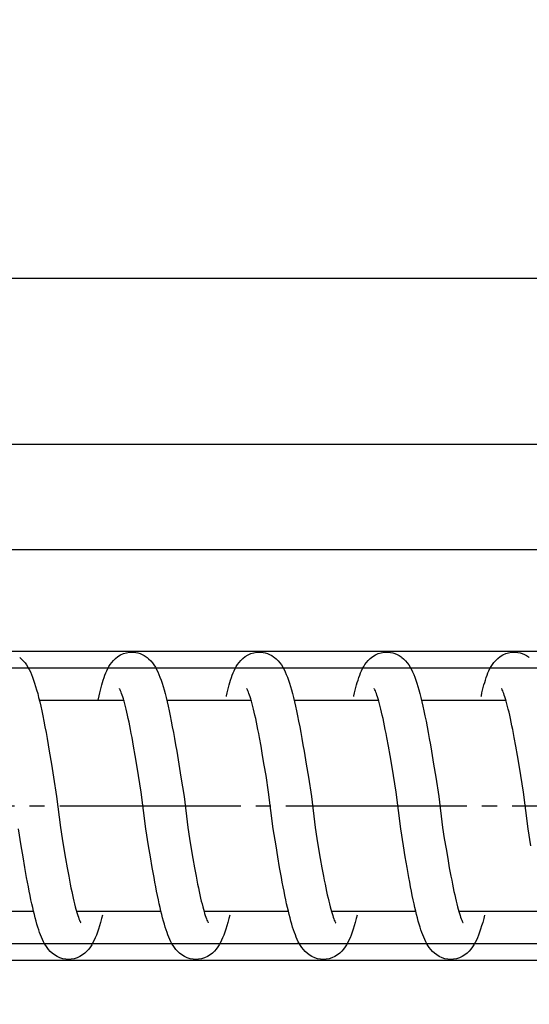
# Model space of a CAD drawing. Header units: millimetres. Extents: x 22865 to 60762, y -18816 to 15611.
# Tile 107 of 256: x 25860.57 to 25863.95, y 8447.59 to 8454.12. Entities that reach past the tile are written whole.
import ezdxf

# ---------------------------------------------------------------- set-up
doc = ezdxf.new("R2010")
doc.units = ezdxf.units.MM
doc.linetypes.add('DOT_CENTER', pattern=[14, 12, -1, 0, -1])
for name, color, linetype in [('1', 7, 'Continuous'), ('bramy przemyslowe', 5, 'Continuous'), ('BRO0010101338_PBL109', 7, 'Continuous'), ('WYMIARY', 6, 'Continuous'), ('Z3067108_AF1_PBL37', 7, 'Continuous'), ('Z3067109_AF2_PBL40', 7, 'Continuous')]:
    doc.layers.add(name, color=color, linetype=linetype)
doc.layers.add('projekt', color=6, linetype='Continuous', lineweight=9)
doc.styles.add('1-100', font='simplex.shx', dxfattribs={"width": 0.8, "height": 15})
doc.dimstyles.new('1-100', dxfattribs={"dimscale": 0.5, "dimtxt": 100, "dimasz": 1, "dimexe": 0.18, "dimexo": 0.0625, "dimgap": 5, "dimtad": 1, "dimdec": 1, "dimzin": 0, "dimdsep": 46, "dimtxsty": '1-100', "dimblk1": 'K', "dimblk2": 'K', "dimsah": 1, "dimcen": 0.09, "dimse1": 1, "dimse2": 1, "dimadec": 0, "dimazin": 0, "dimtfac": 1, "dimtdec": 1, "dimtofl": 0, "dimtmove": 0, "dimatfit": 3, "dimldrblk": 'K', "dimfxl": 0, "dimtolj": 1, "dimtzin": 0, "dimarcsym": 0})

# ---------------------------------------------------------------- blocks, each defined once
blk = doc.blocks.new('Oben_Z3067108_AF1_PBL37_', base_point=(-2052.47, -1421.03))
at = {"layer": 'Z3067108_AF1_PBL37', "color": 2, "linetype": 'Continuous'}
for p, q in [((4111.907, 4020.001), (670.367, 4020.001)), ((4111.907, 4009.001), (670.367, 4009.001))]:
    blk.add_line(p, q, dxfattribs=at)
blk = doc.blocks.new('Unten_Z3067109_AF2_PBL40_', base_point=(3595.399, 4267.113))
at = {"layer": 'Z3067109_AF2_PBL40', "color": 2, "linetype": 'Continuous'}
for p, q in [((7053.454, 5533.113), (3809.059, 5533.113)), ((7051.454, 5526.113), (3809.059, 5526.113))]:
    blk.add_line(p, q, dxfattribs=at)
blk = doc.blocks.new('Federpuffer', base_point=(5695.326, 4642.646))
at = {"color": 2, "linetype": 'Continuous'}
for p, q in [((3694.036, 5963.382), (3693.924, 5963.377)), ((3694.2, 5963.372), (3694.035, 5963.382)), ((3694.395, 5963.337), (3694.2, 5963.372)), ((3694.587, 5963.277), (3694.395, 5963.337)), ((3694.778, 5963.191), (3694.587, 5963.277)), ((3694.959, 5963.081), (3694.778, 5963.191)), ((3695.118, 5962.957), (3694.959, 5963.081)), ((3702.483, 5963.382), (3702.372, 5963.377)), ((3702.647, 5963.372), (3702.482, 5963.382)), ((3702.843, 5963.337), (3702.647, 5963.372)), ((3703.035, 5963.277), (3702.843, 5963.337)), ((3703.225, 5963.191), (3703.035, 5963.277)), ((3703.407, 5963.081), (3703.225, 5963.191)), ((3703.566, 5962.957), (3703.407, 5963.081)), ((3710.931, 5963.382), (3710.819, 5963.377)), ((3711.095, 5963.372), (3710.93, 5963.382)), ((3711.29, 5963.337), (3711.095, 5963.372)), ((3711.482, 5963.277), (3711.29, 5963.337)), ((3711.673, 5963.191), (3711.482, 5963.277)), ((3711.854, 5963.081), (3711.673, 5963.191)), ((3712.013, 5962.957), (3711.854, 5963.081)), ((3719.378, 5963.382), (3719.267, 5963.377)), ((3719.542, 5963.372), (3719.377, 5963.382)), ((3719.738, 5963.337), (3719.542, 5963.372)), ((3719.93, 5963.277), (3719.738, 5963.337)), ((3720.12, 5963.191), (3719.93, 5963.277)), ((3720.302, 5963.081), (3720.12, 5963.191)), ((3720.461, 5962.957), (3720.302, 5963.081)), ((3695.253, 5962.828), (3695.118, 5962.957)), ((3695.37, 5962.693), (3695.253, 5962.828)), ((3695.471, 5962.555), (3695.37, 5962.693)), ((3695.557, 5962.418), (3695.471, 5962.555)), ((3701.015, 5962.523), (3700.924, 5962.376)), ((3701.117, 5962.663), (3701.015, 5962.523)), ((3701.233, 5962.8), (3701.117, 5962.663)), ((3701.369, 5962.933), (3701.233, 5962.8)), ((3701.466, 5963.014), (3701.369, 5962.933)), ((3701.471, 5963.018), (3701.466, 5963.014)), ((3703.701, 5962.828), (3703.566, 5962.957)), ((3703.817, 5962.693), (3703.701, 5962.828)), ((3703.918, 5962.555), (3703.817, 5962.693)), ((3704.004, 5962.418), (3703.918, 5962.555)), ((3709.463, 5962.523), (3709.371, 5962.376)), ((3709.564, 5962.663), (3709.463, 5962.523)), ((3709.681, 5962.8), (3709.564, 5962.663)), ((3709.816, 5962.933), (3709.681, 5962.8)), ((3709.913, 5963.014), (3709.816, 5962.933)), ((3709.918, 5963.018), (3709.913, 5963.014)), ((3712.148, 5962.828), (3712.013, 5962.957)), ((3712.265, 5962.693), (3712.148, 5962.828)), ((3712.366, 5962.555), (3712.265, 5962.693)), ((3712.452, 5962.418), (3712.366, 5962.555)), ((3717.91, 5962.523), (3717.818, 5962.376)), ((3718.012, 5962.663), (3717.91, 5962.523)), ((3718.128, 5962.8), (3718.012, 5962.663)), ((3718.264, 5962.933), (3718.128, 5962.8)), ((3718.361, 5963.014), (3718.264, 5962.933)), ((3718.365, 5963.018), (3718.361, 5963.014)), ((3720.595, 5962.828), (3720.461, 5962.957)), ((3720.712, 5962.693), (3720.595, 5962.828)), ((3720.813, 5962.555), (3720.712, 5962.693)), ((3720.899, 5962.418), (3720.813, 5962.555)), ((3726.357, 5962.523), (3726.266, 5962.376)), ((3726.459, 5962.663), (3726.357, 5962.523)), ((3726.576, 5962.8), (3726.459, 5962.663)), ((3726.711, 5962.933), (3726.576, 5962.8)), ((3726.808, 5963.014), (3726.711, 5962.933)), ((3726.813, 5963.018), (3726.808, 5963.014)), ((3695.632, 5962.279), (3695.557, 5962.418)), ((3695.701, 5962.137), (3695.632, 5962.279)), ((3695.765, 5961.989), (3695.701, 5962.137)), ((3695.824, 5961.838), (3695.765, 5961.989)), ((3695.879, 5961.683), (3695.824, 5961.838)), ((3700.688, 5961.894), (3700.617, 5961.714)), ((3700.762, 5962.064), (3700.688, 5961.894)), ((3700.84, 5962.223), (3700.762, 5962.064)), ((3700.924, 5962.376), (3700.84, 5962.223)), ((3704.08, 5962.279), (3704.004, 5962.418)), ((3704.149, 5962.137), (3704.08, 5962.279)), ((3704.212, 5961.989), (3704.149, 5962.137)), ((3704.271, 5961.838), (3704.212, 5961.989)), ((3704.327, 5961.683), (3704.271, 5961.838)), ((3709.136, 5961.894), (3709.064, 5961.714)), ((3709.21, 5962.064), (3709.136, 5961.894)), ((3709.287, 5962.223), (3709.21, 5962.064)), ((3709.371, 5962.376), (3709.287, 5962.223)), ((3712.527, 5962.279), (3712.452, 5962.418)), ((3712.596, 5962.137), (3712.527, 5962.279)), ((3712.66, 5961.989), (3712.596, 5962.137)), ((3712.719, 5961.838), (3712.66, 5961.989)), ((3712.774, 5961.683), (3712.719, 5961.838)), ((3717.583, 5961.894), (3717.512, 5961.714)), ((3717.657, 5962.064), (3717.583, 5961.894)), ((3717.735, 5962.223), (3717.657, 5962.064)), ((3717.818, 5962.376), (3717.735, 5962.223)), ((3720.975, 5962.279), (3720.899, 5962.418)), ((3721.044, 5962.137), (3720.975, 5962.279)), ((3721.107, 5961.989), (3721.044, 5962.137)), ((3721.166, 5961.838), (3721.107, 5961.989)), ((3721.221, 5961.683), (3721.166, 5961.838)), ((3726.03, 5961.894), (3725.959, 5961.714)), ((3726.104, 5962.064), (3726.03, 5961.894)), ((3726.182, 5962.223), (3726.104, 5962.064)), ((3726.266, 5962.376), (3726.182, 5962.223)), ((3695.931, 5961.524), (3695.879, 5961.683)), ((3695.98, 5961.361), (3695.931, 5961.524)), ((3696.028, 5961.194), (3695.98, 5961.361)), ((3696.073, 5961.022), (3696.028, 5961.194)), ((3700.48, 5961.318), (3700.413, 5961.102)), ((3700.548, 5961.522), (3700.48, 5961.318)), ((3700.617, 5961.714), (3700.548, 5961.522)), ((3704.379, 5961.524), (3704.327, 5961.683)), ((3704.428, 5961.361), (3704.379, 5961.524)), ((3704.475, 5961.194), (3704.428, 5961.361)), ((3704.521, 5961.022), (3704.475, 5961.194)), ((3708.927, 5961.318), (3708.86, 5961.102)), ((3708.995, 5961.522), (3708.927, 5961.318)), ((3709.064, 5961.714), (3708.995, 5961.522)), ((3712.826, 5961.524), (3712.774, 5961.683)), ((3712.875, 5961.361), (3712.826, 5961.524)), ((3712.922, 5961.194), (3712.875, 5961.361)), ((3712.968, 5961.022), (3712.922, 5961.194)), ((3717.375, 5961.318), (3717.308, 5961.102)), ((3717.442, 5961.522), (3717.375, 5961.318)), ((3717.512, 5961.714), (3717.442, 5961.522)), ((3721.273, 5961.524), (3721.221, 5961.683)), ((3721.323, 5961.361), (3721.273, 5961.524)), ((3721.37, 5961.194), (3721.323, 5961.361)), ((3721.415, 5961.022), (3721.37, 5961.194)), ((3725.822, 5961.318), (3725.755, 5961.102)), ((3725.89, 5961.522), (3725.822, 5961.318)), ((3725.959, 5961.714), (3725.89, 5961.522)), ((3694.639, 5960.402), (3694.68, 5960.524)), ((3694.68, 5960.524), (3694.718, 5960.633)), ((3694.718, 5960.633), (3694.753, 5960.726)), ((3694.753, 5960.726), (3694.785, 5960.805)), ((3694.785, 5960.805), (3694.813, 5960.868)), ((3694.813, 5960.868), (3694.836, 5960.914)), ((3694.836, 5960.914), (3694.852, 5960.945)), ((3694.852, 5960.945), (3694.862, 5960.96)), ((3694.858, 5960.956), (3694.855, 5960.952)), ((3694.862, 5960.96), (3694.858, 5960.956)), ((3696.117, 5960.845), (3696.073, 5961.022)), ((3696.16, 5960.664), (3696.117, 5960.845)), ((3696.201, 5960.477), (3696.16, 5960.664)), ((3696.211, 5960.432), (3696.201, 5960.477)), ((3700.28, 5960.626), (3700.213, 5960.363)), ((3700.347, 5960.871), (3700.28, 5960.626)), ((3700.413, 5961.102), (3700.347, 5960.871)), ((3703.087, 5960.402), (3703.127, 5960.524)), ((3703.127, 5960.524), (3703.165, 5960.633)), ((3703.165, 5960.633), (3703.2, 5960.726)), ((3703.2, 5960.726), (3703.232, 5960.805)), ((3703.232, 5960.805), (3703.26, 5960.868)), ((3703.26, 5960.868), (3703.283, 5960.914)), ((3703.283, 5960.914), (3703.3, 5960.945)), ((3703.3, 5960.945), (3703.309, 5960.96)), ((3703.306, 5960.956), (3703.303, 5960.952)), ((3703.309, 5960.96), (3703.306, 5960.956)), ((3704.564, 5960.845), (3704.521, 5961.022)), ((3704.607, 5960.664), (3704.564, 5960.845)), ((3704.648, 5960.477), (3704.607, 5960.664)), ((3704.658, 5960.432), (3704.648, 5960.477)), ((3708.728, 5960.626), (3708.661, 5960.363)), ((3708.794, 5960.871), (3708.728, 5960.626)), ((3708.86, 5961.102), (3708.794, 5960.871)), ((3711.534, 5960.402), (3711.574, 5960.524)), ((3711.574, 5960.524), (3711.612, 5960.633)), ((3711.612, 5960.633), (3711.648, 5960.726)), ((3711.648, 5960.726), (3711.68, 5960.805)), ((3711.68, 5960.805), (3711.708, 5960.868)), ((3711.708, 5960.868), (3711.73, 5960.914)), ((3711.73, 5960.914), (3711.747, 5960.945)), ((3711.747, 5960.945), (3711.756, 5960.96)), ((3711.753, 5960.956), (3711.75, 5960.952)), ((3711.756, 5960.96), (3711.753, 5960.956)), ((3713.012, 5960.845), (3712.968, 5961.022)), ((3713.054, 5960.664), (3713.012, 5960.845)), ((3713.096, 5960.477), (3713.054, 5960.664)), ((3713.105, 5960.432), (3713.096, 5960.477)), ((3717.175, 5960.626), (3717.108, 5960.363)), ((3717.241, 5960.871), (3717.175, 5960.626)), ((3717.308, 5961.102), (3717.241, 5960.871)), ((3719.982, 5960.402), (3720.022, 5960.524)), ((3720.022, 5960.524), (3720.06, 5960.633)), ((3720.06, 5960.633), (3720.095, 5960.726)), ((3720.095, 5960.726), (3720.127, 5960.805)), ((3720.127, 5960.805), (3720.155, 5960.868)), ((3720.155, 5960.868), (3720.178, 5960.914)), ((3720.178, 5960.914), (3720.194, 5960.945)), ((3720.194, 5960.945), (3720.204, 5960.96)), ((3720.2, 5960.956), (3720.198, 5960.952)), ((3720.204, 5960.96), (3720.2, 5960.956)), ((3721.459, 5960.845), (3721.415, 5961.022)), ((3721.502, 5960.664), (3721.459, 5960.845)), ((3721.543, 5960.477), (3721.502, 5960.664)), ((3721.606, 5960.182), (3721.543, 5960.477)), ((3725.622, 5960.626), (3725.556, 5960.363)), ((3725.689, 5960.871), (3725.622, 5960.626)), ((3725.755, 5961.102), (3725.689, 5960.871)), ((3694.463, 5959.777), (3694.509, 5959.952)), ((3694.509, 5959.952), (3694.554, 5960.115)), ((3694.554, 5960.115), (3694.597, 5960.265)), ((3700.169, 5960.182), (3694.572, 5960.182)), ((3694.597, 5960.265), (3694.639, 5960.402)), ((3700.146, 5960.085), (3700.079, 5959.788)), ((3700.213, 5960.363), (3700.146, 5960.085)), ((3702.911, 5959.777), (3702.956, 5959.952)), ((3702.956, 5959.952), (3703.001, 5960.115)), ((3703.001, 5960.115), (3703.045, 5960.265)), ((3708.612, 5960.182), (3703.019, 5960.182)), ((3703.045, 5960.265), (3703.087, 5960.402)), ((3708.594, 5960.085), (3708.526, 5959.788)), ((3708.661, 5960.363), (3708.594, 5960.085)), ((3711.358, 5959.777), (3711.404, 5959.952)), ((3711.404, 5959.952), (3711.448, 5960.115)), ((3711.448, 5960.115), (3711.468, 5960.182)), ((3711.468, 5960.182), (3711.492, 5960.265)), ((3717.059, 5960.182), (3711.468, 5960.182)), ((3711.492, 5960.265), (3711.534, 5960.402)), ((3717.041, 5960.085), (3716.973, 5959.788)), ((3717.108, 5960.363), (3717.041, 5960.085)), ((3719.805, 5959.777), (3719.851, 5959.952)), ((3719.851, 5959.952), (3719.896, 5960.115)), ((3719.896, 5960.115), (3719.915, 5960.182)), ((3719.915, 5960.182), (3719.94, 5960.265)), ((3721.606, 5960.182), (3719.915, 5960.182)), ((3719.94, 5960.265), (3719.982, 5960.402)), ((3725.507, 5960.182), (3721.606, 5960.182)), ((3725.489, 5960.085), (3725.421, 5959.788)), ((3725.556, 5960.363), (3725.489, 5960.085)), ((3694.273, 5958.962), (3694.321, 5959.182)), ((3694.321, 5959.182), (3694.369, 5959.392)), ((3694.369, 5959.392), (3694.417, 5959.59)), ((3694.417, 5959.59), (3694.463, 5959.777)), ((3700.01, 5959.472), (3699.94, 5959.138)), ((3700.079, 5959.788), (3700.01, 5959.472)), ((3702.72, 5958.962), (3702.769, 5959.182)), ((3702.769, 5959.182), (3702.817, 5959.392)), ((3702.817, 5959.392), (3702.864, 5959.59)), ((3702.864, 5959.59), (3702.911, 5959.777)), ((3708.457, 5959.472), (3708.388, 5959.138)), ((3708.526, 5959.788), (3708.457, 5959.472)), ((3711.167, 5958.962), (3711.216, 5959.182)), ((3711.216, 5959.182), (3711.264, 5959.392)), ((3711.264, 5959.392), (3711.311, 5959.59)), ((3711.311, 5959.59), (3711.358, 5959.777)), ((3716.905, 5959.472), (3716.835, 5959.138)), ((3716.973, 5959.788), (3716.905, 5959.472)), ((3719.615, 5958.962), (3719.663, 5959.182)), ((3719.663, 5959.182), (3719.711, 5959.392)), ((3719.711, 5959.392), (3719.759, 5959.59)), ((3719.759, 5959.59), (3719.805, 5959.777)), ((3725.352, 5959.472), (3725.282, 5959.138)), ((3725.421, 5959.788), (3725.352, 5959.472)), ((3694.174, 5958.489), (3694.223, 5958.731)), ((3694.174, 5958.489), (3694.223, 5958.731)), ((3694.223, 5958.731), (3694.273, 5958.962)), ((3699.87, 5958.787), (3699.799, 5958.418)), ((3699.87, 5958.787), (3699.799, 5958.418)), ((3699.94, 5959.138), (3699.87, 5958.787)), ((3702.621, 5958.489), (3702.671, 5958.731)), ((3702.621, 5958.489), (3702.671, 5958.731)), ((3702.671, 5958.731), (3702.72, 5958.962)), ((3708.317, 5958.787), (3708.246, 5958.418)), ((3708.317, 5958.787), (3708.246, 5958.418)), ((3708.388, 5959.138), (3708.317, 5958.787)), ((3711.068, 5958.489), (3711.118, 5958.731)), ((3711.068, 5958.489), (3711.118, 5958.731)), ((3711.118, 5958.731), (3711.167, 5958.962)), ((3716.765, 5958.787), (3716.694, 5958.418)), ((3716.765, 5958.787), (3716.694, 5958.418)), ((3716.835, 5959.138), (3716.765, 5958.787)), ((3719.516, 5958.489), (3719.566, 5958.731)), ((3719.516, 5958.489), (3719.566, 5958.731)), ((3719.566, 5958.731), (3719.615, 5958.962)), ((3725.212, 5958.787), (3725.141, 5958.418)), ((3725.212, 5958.787), (3725.141, 5958.418)), ((3725.282, 5959.138), (3725.212, 5958.787)), ((3694.021, 5957.702), (3694.072, 5957.974)), ((3694.021, 5957.702), (3694.072, 5957.974)), ((3694.072, 5957.974), (3694.123, 5958.237)), ((3694.072, 5957.974), (3694.123, 5958.237)), ((3694.123, 5958.237), (3694.174, 5958.489)), ((3694.123, 5958.237), (3694.174, 5958.489)), ((3699.727, 5958.032), (3699.655, 5957.634)), ((3699.727, 5958.032), (3699.655, 5957.634)), ((3699.799, 5958.418), (3699.727, 5958.032)), ((3699.799, 5958.418), (3699.727, 5958.032)), ((3702.468, 5957.702), (3702.52, 5957.974)), ((3702.468, 5957.702), (3702.52, 5957.974)), ((3702.52, 5957.974), (3702.571, 5958.237)), ((3702.52, 5957.974), (3702.571, 5958.237)), ((3702.571, 5958.237), (3702.621, 5958.489)), ((3702.571, 5958.237), (3702.621, 5958.489)), ((3708.174, 5958.032), (3708.102, 5957.634)), ((3708.174, 5958.032), (3708.102, 5957.634)), ((3708.246, 5958.418), (3708.174, 5958.032)), ((3708.246, 5958.418), (3708.174, 5958.032)), ((3710.916, 5957.702), (3710.967, 5957.974)), ((3710.916, 5957.702), (3710.967, 5957.974)), ((3710.967, 5957.974), (3711.018, 5958.237)), ((3710.967, 5957.974), (3711.018, 5958.237)), ((3711.018, 5958.237), (3711.068, 5958.489)), ((3711.018, 5958.237), (3711.068, 5958.489)), ((3716.622, 5958.032), (3716.55, 5957.634)), ((3716.622, 5958.032), (3716.55, 5957.634)), ((3716.694, 5958.418), (3716.622, 5958.032)), ((3716.694, 5958.418), (3716.622, 5958.032)), ((3719.363, 5957.702), (3719.414, 5957.974)), ((3719.363, 5957.702), (3719.414, 5957.974)), ((3719.414, 5957.974), (3719.465, 5958.237)), ((3719.414, 5957.974), (3719.465, 5958.237)), ((3719.465, 5958.237), (3719.516, 5958.489)), ((3719.465, 5958.237), (3719.516, 5958.489)), ((3725.069, 5958.032), (3724.997, 5957.634)), ((3725.069, 5958.032), (3724.997, 5957.634)), ((3725.141, 5958.418), (3725.069, 5958.032)), ((3725.141, 5958.418), (3725.069, 5958.032)), ((3693.916, 5957.127), (3694.021, 5957.702)), ((3699.583, 5957.223), (3699.511, 5956.802)), ((3699.655, 5957.634), (3699.583, 5957.223)), ((3702.363, 5957.127), (3702.468, 5957.702)), ((3708.03, 5957.223), (3707.958, 5956.802)), ((3708.102, 5957.634), (3708.03, 5957.223)), ((3710.811, 5957.127), (3710.916, 5957.702)), ((3716.478, 5957.223), (3716.405, 5956.802)), ((3716.55, 5957.634), (3716.478, 5957.223)), ((3719.258, 5957.127), (3719.363, 5957.702)), ((3724.925, 5957.223), (3724.853, 5956.802)), ((3724.997, 5957.634), (3724.925, 5957.223)), ((3693.809, 5956.514), (3693.916, 5957.127)), ((3699.511, 5956.802), (3699.367, 5955.941)), ((3702.256, 5956.514), (3702.363, 5957.127)), ((3707.958, 5956.802), (3707.815, 5955.941)), ((3710.704, 5956.514), (3710.811, 5957.127)), ((3716.405, 5956.802), (3716.262, 5955.941)), ((3719.151, 5956.514), (3719.258, 5957.127)), ((3724.853, 5956.802), (3724.709, 5955.941)), ((3693.699, 5955.864), (3693.809, 5956.514)), ((3699.367, 5955.941), (3699.226, 5955.07)), ((3702.146, 5955.864), (3702.256, 5956.514)), ((3707.815, 5955.941), (3707.673, 5955.07)), ((3710.594, 5955.864), (3710.704, 5956.514)), ((3716.262, 5955.941), (3716.121, 5955.07)), ((3719.041, 5955.864), (3719.151, 5956.514)), ((3724.709, 5955.941), (3724.568, 5955.07)), ((3693.586, 5955.178), (3693.699, 5955.864)), ((3702.034, 5955.178), (3702.146, 5955.864)), ((3710.481, 5955.178), (3710.594, 5955.864)), ((3718.928, 5955.178), (3719.041, 5955.864)), ((3693.411, 5954.089), (3693.586, 5955.178)), ((3701.859, 5954.089), (3702.034, 5955.178)), ((3710.306, 5954.089), (3710.481, 5955.178)), ((3718.754, 5954.089), (3718.928, 5955.178)), ((3693.105, 5951.655), (3693.411, 5954.089)), ((3701.552, 5951.655), (3701.859, 5954.089)), ((3710, 5951.655), (3710.306, 5954.089)), ((3718.447, 5951.655), (3718.754, 5954.089)), ((3692.921, 5950.511), (3693.105, 5951.655)), ((3698.775, 5951.732), (3698.659, 5951.012)), ((3701.368, 5950.511), (3701.552, 5951.655)), ((3707.223, 5951.732), (3707.106, 5951.012)), ((3709.816, 5950.511), (3710, 5951.655)), ((3715.67, 5951.732), (3715.554, 5951.012)), ((3718.263, 5950.511), (3718.447, 5951.655)), ((3724.118, 5951.732), (3724.001, 5951.012)), ((3726.71, 5950.511), (3726.895, 5951.655)), ((3698.659, 5951.012), (3698.546, 5950.326)), ((3707.106, 5951.012), (3706.993, 5950.326)), ((3715.554, 5951.012), (3715.44, 5950.326)), ((3724.001, 5951.012), (3723.888, 5950.326)), ((3698.546, 5950.326), (3698.435, 5949.678)), ((3701.247, 5949.781), (3701.368, 5950.511)), ((3706.993, 5950.326), (3706.883, 5949.678)), ((3709.695, 5949.781), (3709.816, 5950.511)), ((3715.44, 5950.326), (3715.33, 5949.678)), ((3718.142, 5949.781), (3718.263, 5950.511)), ((3723.888, 5950.326), (3723.777, 5949.678)), ((3726.59, 5949.781), (3726.71, 5950.511)), ((3698.435, 5949.678), (3698.328, 5949.069)), ((3701.128, 5949.084), (3701.247, 5949.781)), ((3706.883, 5949.678), (3706.775, 5949.069)), ((3709.576, 5949.084), (3709.695, 5949.781)), ((3715.33, 5949.678), (3715.222, 5949.069)), ((3718.023, 5949.084), (3718.142, 5949.781)), ((3723.777, 5949.678), (3723.67, 5949.069)), ((3726.47, 5949.084), (3726.59, 5949.781)), ((3698.328, 5949.069), (3698.223, 5948.501)), ((3701.011, 5948.423), (3701.128, 5949.084)), ((3706.775, 5949.069), (3706.67, 5948.501)), ((3709.458, 5948.423), (3709.576, 5949.084)), ((3715.222, 5949.069), (3715.118, 5948.501)), ((3717.906, 5948.423), (3718.023, 5949.084)), ((3723.67, 5949.069), (3723.565, 5948.501)), ((3726.353, 5948.423), (3726.47, 5949.084)), ((3698.171, 5948.233), (3698.121, 5947.976)), ((3698.223, 5948.501), (3698.171, 5948.233)), ((3700.895, 5947.801), (3700.953, 5948.107)), ((3700.953, 5948.107), (3701.011, 5948.423)), ((3706.619, 5948.233), (3706.568, 5947.976)), ((3706.67, 5948.501), (3706.619, 5948.233)), ((3709.342, 5947.801), (3709.4, 5948.107)), ((3709.4, 5948.107), (3709.458, 5948.423)), ((3715.066, 5948.233), (3715.015, 5947.976)), ((3715.118, 5948.501), (3715.066, 5948.233)), ((3717.789, 5947.801), (3717.847, 5948.107)), ((3717.847, 5948.107), (3717.906, 5948.423)), ((3723.513, 5948.233), (3723.463, 5947.976)), ((3723.565, 5948.501), (3723.513, 5948.233)), ((3726.237, 5947.801), (3726.295, 5948.107)), ((3726.295, 5948.107), (3726.353, 5948.423)), ((3698.021, 5947.493), (3697.972, 5947.269)), ((3698.07, 5947.729), (3698.021, 5947.493)), ((3698.121, 5947.976), (3698.07, 5947.729)), ((3700.78, 5947.22), (3700.837, 5947.505)), ((3700.837, 5947.505), (3700.895, 5947.801)), ((3706.468, 5947.493), (3706.42, 5947.269)), ((3706.518, 5947.729), (3706.468, 5947.493)), ((3706.568, 5947.976), (3706.518, 5947.729)), ((3709.227, 5947.22), (3709.285, 5947.505)), ((3709.285, 5947.505), (3709.342, 5947.801)), ((3714.916, 5947.493), (3714.867, 5947.269)), ((3714.965, 5947.729), (3714.916, 5947.493)), ((3715.015, 5947.976), (3714.965, 5947.729)), ((3717.675, 5947.22), (3717.732, 5947.505)), ((3717.732, 5947.505), (3717.789, 5947.801)), ((3723.363, 5947.493), (3723.314, 5947.269)), ((3723.413, 5947.729), (3723.363, 5947.493)), ((3723.463, 5947.976), (3723.413, 5947.729)), ((3726.122, 5947.22), (3726.179, 5947.505)), ((3726.179, 5947.505), (3726.237, 5947.801)), ((3697.877, 5946.853), (3697.83, 5946.663)), ((3697.924, 5947.055), (3697.877, 5946.853)), ((3697.972, 5947.269), (3697.924, 5947.055)), ((3700.666, 5946.682), (3700.723, 5946.946)), ((3700.723, 5946.946), (3700.78, 5947.22)), ((3706.324, 5946.853), (3706.278, 5946.663)), ((3706.371, 5947.055), (3706.324, 5946.853)), ((3706.42, 5947.269), (3706.371, 5947.055)), ((3709.114, 5946.682), (3709.17, 5946.946)), ((3709.17, 5946.946), (3709.227, 5947.22)), ((3714.771, 5946.853), (3714.725, 5946.663)), ((3714.819, 5947.055), (3714.771, 5946.853)), ((3714.867, 5947.269), (3714.819, 5947.055)), ((3717.561, 5946.682), (3717.618, 5946.946)), ((3717.618, 5946.946), (3717.675, 5947.22)), ((3723.219, 5946.853), (3723.172, 5946.663)), ((3723.266, 5947.055), (3723.219, 5946.853)), ((3723.314, 5947.269), (3723.266, 5947.055)), ((3726.008, 5946.682), (3726.065, 5946.946)), ((3726.065, 5946.946), (3726.122, 5947.22)), ((3697.707, 5946.182), (3692.111, 5946.182)), ((3697.696, 5946.164), (3697.654, 5946.024)), ((3697.74, 5946.318), (3697.696, 5946.164)), ((3697.784, 5946.484), (3697.74, 5946.318)), ((3697.83, 5946.663), (3697.784, 5946.484)), ((3700.497, 5945.955), (3700.553, 5946.187)), ((3700.553, 5946.187), (3700.61, 5946.429)), ((3706.151, 5946.182), (3700.558, 5946.182)), ((3700.61, 5946.429), (3700.666, 5946.682)), ((3706.144, 5946.164), (3706.102, 5946.024)), ((3706.187, 5946.318), (3706.144, 5946.164)), ((3706.232, 5946.484), (3706.187, 5946.318)), ((3706.278, 5946.663), (3706.232, 5946.484)), ((3708.944, 5945.955), (3709.001, 5946.187)), ((3709.001, 5946.187), (3709.057, 5946.429)), ((3714.602, 5946.182), (3709.006, 5946.182)), ((3709.057, 5946.429), (3709.114, 5946.682)), ((3714.591, 5946.164), (3714.549, 5946.024)), ((3714.635, 5946.318), (3714.591, 5946.164)), ((3714.679, 5946.484), (3714.635, 5946.318)), ((3714.725, 5946.663), (3714.679, 5946.484)), ((3717.392, 5945.955), (3717.448, 5946.187)), ((3717.448, 5946.187), (3717.504, 5946.429)), ((3723.043, 5946.182), (3717.449, 5946.182)), ((3717.504, 5946.429), (3717.561, 5946.682)), ((3723.038, 5946.164), (3722.996, 5946.024)), ((3723.043, 5946.182), (3723.038, 5946.164)), ((3723.082, 5946.318), (3723.043, 5946.182)), ((3723.127, 5946.484), (3723.082, 5946.318)), ((3723.172, 5946.663), (3723.127, 5946.484)), ((3725.839, 5945.955), (3725.895, 5946.187)), ((3725.895, 5946.187), (3725.952, 5946.429)), ((3731.497, 5946.182), (3725.901, 5946.182)), ((3725.952, 5946.429), (3726.008, 5946.682)), ((3697.451, 5945.474), (3697.431, 5945.435)), ((3697.477, 5945.529), (3697.451, 5945.474)), ((3697.506, 5945.599), (3697.477, 5945.529)), ((3697.539, 5945.684), (3697.506, 5945.599)), ((3697.575, 5945.783), (3697.539, 5945.684)), ((3697.614, 5945.897), (3697.575, 5945.783)), ((3697.654, 5946.024), (3697.614, 5945.897)), ((3700.326, 5945.321), (3700.383, 5945.523)), ((3700.383, 5945.523), (3700.44, 5945.734)), ((3700.44, 5945.734), (3700.497, 5945.955)), ((3705.898, 5945.474), (3705.879, 5945.435)), ((3705.924, 5945.529), (3705.898, 5945.474)), ((3705.954, 5945.599), (3705.924, 5945.529)), ((3705.987, 5945.684), (3705.954, 5945.599)), ((3706.023, 5945.783), (3705.987, 5945.684)), ((3706.061, 5945.897), (3706.023, 5945.783)), ((3706.102, 5946.024), (3706.061, 5945.897)), ((3708.774, 5945.321), (3708.831, 5945.523)), ((3708.831, 5945.523), (3708.888, 5945.734)), ((3708.888, 5945.734), (3708.944, 5945.955)), ((3714.346, 5945.474), (3714.326, 5945.435)), ((3714.372, 5945.529), (3714.346, 5945.474)), ((3714.401, 5945.599), (3714.372, 5945.529)), ((3714.434, 5945.684), (3714.401, 5945.599)), ((3714.47, 5945.783), (3714.434, 5945.684)), ((3714.509, 5945.897), (3714.47, 5945.783)), ((3714.549, 5946.024), (3714.509, 5945.897)), ((3717.221, 5945.321), (3717.278, 5945.523)), ((3717.278, 5945.523), (3717.335, 5945.734)), ((3717.335, 5945.734), (3717.392, 5945.955)), ((3722.793, 5945.474), (3722.773, 5945.435)), ((3722.819, 5945.529), (3722.793, 5945.474)), ((3722.849, 5945.599), (3722.819, 5945.529)), ((3722.882, 5945.684), (3722.849, 5945.599)), ((3722.918, 5945.783), (3722.882, 5945.684)), ((3722.956, 5945.897), (3722.918, 5945.783)), ((3722.996, 5946.024), (3722.956, 5945.897)), ((3725.668, 5945.321), (3725.726, 5945.523)), ((3725.726, 5945.523), (3725.782, 5945.734)), ((3725.782, 5945.734), (3725.839, 5945.955)), ((3697.412, 5945.402), (3697.42, 5945.412)), ((3697.418, 5945.411), (3697.412, 5945.402)), ((3697.431, 5945.435), (3697.418, 5945.411)), ((3697.42, 5945.412), (3697.426, 5945.42)), ((3700.15, 5944.772), (3700.21, 5944.946)), ((3700.21, 5944.946), (3700.268, 5945.129)), ((3700.268, 5945.129), (3700.326, 5945.321)), ((3705.86, 5945.402), (3705.867, 5945.412)), ((3705.865, 5945.411), (3705.86, 5945.402)), ((3705.879, 5945.435), (3705.865, 5945.411)), ((3705.867, 5945.412), (3705.874, 5945.42)), ((3708.597, 5944.772), (3708.657, 5944.946)), ((3708.657, 5944.946), (3708.716, 5945.129)), ((3708.716, 5945.129), (3708.774, 5945.321)), ((3714.307, 5945.402), (3714.315, 5945.412)), ((3714.313, 5945.411), (3714.307, 5945.402)), ((3714.326, 5945.435), (3714.313, 5945.411)), ((3714.315, 5945.412), (3714.321, 5945.42)), ((3717.044, 5944.772), (3717.104, 5944.946)), ((3717.104, 5944.946), (3717.163, 5945.129)), ((3717.163, 5945.129), (3717.221, 5945.321)), ((3722.754, 5945.402), (3722.762, 5945.412)), ((3722.76, 5945.411), (3722.754, 5945.402)), ((3722.773, 5945.435), (3722.76, 5945.411)), ((3722.762, 5945.412), (3722.768, 5945.42)), ((3725.492, 5944.772), (3725.552, 5944.946)), ((3725.552, 5944.946), (3725.611, 5945.129)), ((3725.611, 5945.129), (3725.668, 5945.321)), ((3699.821, 5944.027), (3699.893, 5944.161)), ((3699.893, 5944.161), (3699.961, 5944.303)), ((3699.961, 5944.303), (3700.026, 5944.451)), ((3700.026, 5944.451), (3700.088, 5944.607)), ((3700.088, 5944.607), (3700.15, 5944.772)), ((3708.268, 5944.027), (3708.34, 5944.161)), ((3708.34, 5944.161), (3708.408, 5944.303)), ((3708.408, 5944.303), (3708.473, 5944.451)), ((3708.473, 5944.451), (3708.536, 5944.607)), ((3708.536, 5944.607), (3708.597, 5944.772)), ((3716.716, 5944.027), (3716.788, 5944.161)), ((3716.788, 5944.161), (3716.856, 5944.303)), ((3716.856, 5944.303), (3716.921, 5944.451)), ((3716.921, 5944.451), (3716.983, 5944.607)), ((3716.983, 5944.607), (3717.044, 5944.772)), ((3725.163, 5944.027), (3725.235, 5944.161)), ((3725.235, 5944.161), (3725.303, 5944.303)), ((3725.303, 5944.303), (3725.368, 5944.451)), ((3725.368, 5944.451), (3725.431, 5944.607)), ((3725.431, 5944.607), (3725.492, 5944.772)), ((3699.314, 5943.396), (3699.444, 5943.517)), ((3699.444, 5943.517), (3699.558, 5943.642)), ((3699.558, 5943.642), (3699.658, 5943.77)), ((3699.658, 5943.77), (3699.744, 5943.898)), ((3699.744, 5943.898), (3699.821, 5944.027)), ((3707.761, 5943.396), (3707.892, 5943.517)), ((3707.892, 5943.517), (3708.005, 5943.642)), ((3708.005, 5943.642), (3708.105, 5943.77)), ((3708.105, 5943.77), (3708.192, 5943.898)), ((3708.192, 5943.898), (3708.268, 5944.027)), ((3716.209, 5943.396), (3716.339, 5943.517)), ((3716.339, 5943.517), (3716.453, 5943.642)), ((3716.453, 5943.642), (3716.553, 5943.77)), ((3716.553, 5943.77), (3716.639, 5943.898)), ((3716.639, 5943.898), (3716.716, 5944.027)), ((3724.656, 5943.396), (3724.786, 5943.517)), ((3724.786, 5943.517), (3724.9, 5943.642)), ((3724.9, 5943.642), (3725, 5943.77)), ((3725, 5943.77), (3725.086, 5943.898)), ((3725.086, 5943.898), (3725.163, 5944.027)), ((3698.237, 5942.982), (3698.423, 5942.993)), ((3698.423, 5942.993), (3698.619, 5943.031)), ((3698.619, 5943.031), (3698.808, 5943.092)), ((3698.808, 5943.092), (3698.991, 5943.176)), ((3698.991, 5943.176), (3699.162, 5943.281)), ((3699.162, 5943.281), (3699.314, 5943.396)), ((3706.685, 5942.982), (3706.87, 5942.993)), ((3706.87, 5942.993), (3707.066, 5943.031)), ((3707.066, 5943.031), (3707.255, 5943.092)), ((3707.255, 5943.092), (3707.438, 5943.176)), ((3707.438, 5943.176), (3707.61, 5943.281)), ((3707.61, 5943.281), (3707.761, 5943.396)), ((3715.132, 5942.982), (3715.318, 5942.993)), ((3715.318, 5942.993), (3715.514, 5943.031)), ((3715.514, 5943.031), (3715.703, 5943.092)), ((3715.703, 5943.092), (3715.886, 5943.176)), ((3715.886, 5943.176), (3716.057, 5943.281)), ((3716.057, 5943.281), (3716.209, 5943.396)), ((3723.58, 5942.982), (3723.765, 5942.993)), ((3723.765, 5942.993), (3723.961, 5943.031)), ((3723.961, 5943.031), (3724.15, 5943.092)), ((3724.15, 5943.092), (3724.333, 5943.176)), ((3724.333, 5943.176), (3724.505, 5943.281)), ((3724.505, 5943.281), (3724.656, 5943.396))]:
    blk.add_line(p, q, dxfattribs=at)
for points in [[(3693.924, 5963.377), (3693.78, 5963.359), (3693.635, 5963.327), (3693.489, 5963.279), (3693.344, 5963.217), (3693.208, 5963.144), (3693.082, 5963.062), (3693.023, 5963.018)], [(3702.372, 5963.377), (3702.227, 5963.359), (3702.082, 5963.327), (3701.936, 5963.279), (3701.792, 5963.217), (3701.656, 5963.144), (3701.53, 5963.062), (3701.471, 5963.018)], [(3710.819, 5963.377), (3710.675, 5963.359), (3710.529, 5963.327), (3710.383, 5963.279), (3710.239, 5963.217), (3710.103, 5963.144), (3709.977, 5963.062), (3709.918, 5963.018)], [(3719.267, 5963.377), (3719.122, 5963.359), (3718.977, 5963.327), (3718.831, 5963.279), (3718.687, 5963.217), (3718.551, 5963.144), (3718.425, 5963.062), (3718.365, 5963.018)], [(3699.226, 5955.07), (3699.023, 5953.793), (3698.775, 5951.732)], [(3707.673, 5955.07), (3707.471, 5953.793), (3707.223, 5951.732)], [(3716.121, 5955.07), (3715.918, 5953.793), (3715.67, 5951.732)], [(3724.568, 5955.07), (3724.365, 5953.793), (3724.118, 5951.732)], [(3695.985, 5945.932), (3696.047, 5945.691), (3696.114, 5945.443), (3696.182, 5945.21), (3696.25, 5944.993), (3696.319, 5944.79), (3696.389, 5944.6), (3696.461, 5944.424), (3696.535, 5944.257), (3696.613, 5944.102), (3696.696, 5943.955), (3696.788, 5943.813), (3696.892, 5943.673), (3697.01, 5943.538), (3697.144, 5943.41), (3697.3, 5943.289), (3697.476, 5943.181), (3697.662, 5943.094), (3697.854, 5943.032), (3698.052, 5942.993), (3698.238, 5942.982)], [(3704.432, 5945.932), (3704.494, 5945.691), (3704.562, 5945.443), (3704.63, 5945.21), (3704.698, 5944.993), (3704.767, 5944.79), (3704.837, 5944.6), (3704.908, 5944.424), (3704.983, 5944.257), (3705.061, 5944.102), (3705.143, 5943.955), (3705.235, 5943.813), (3705.339, 5943.673), (3705.457, 5943.538), (3705.592, 5943.41), (3705.747, 5943.289), (3705.923, 5943.181), (3706.11, 5943.094), (3706.301, 5943.032), (3706.499, 5942.993), (3706.685, 5942.982)], [(3712.88, 5945.932), (3712.941, 5945.691), (3713.009, 5945.443), (3713.077, 5945.21), (3713.145, 5944.993), (3713.214, 5944.79), (3713.284, 5944.6), (3713.356, 5944.424), (3713.43, 5944.257), (3713.508, 5944.102), (3713.591, 5943.955), (3713.682, 5943.813), (3713.787, 5943.673), (3713.905, 5943.538), (3714.039, 5943.41), (3714.195, 5943.289), (3714.371, 5943.181), (3714.557, 5943.094), (3714.749, 5943.032), (3714.947, 5942.993), (3715.133, 5942.982)], [(3721.327, 5945.932), (3721.389, 5945.691), (3721.457, 5945.443), (3721.524, 5945.21), (3721.593, 5944.993), (3721.662, 5944.79), (3721.732, 5944.6), (3721.803, 5944.424), (3721.878, 5944.257), (3721.955, 5944.102), (3722.038, 5943.955), (3722.13, 5943.813), (3722.234, 5943.673), (3722.352, 5943.538), (3722.487, 5943.41), (3722.642, 5943.289), (3722.818, 5943.181), (3723.004, 5943.094), (3723.196, 5943.032), (3723.394, 5942.993), (3723.58, 5942.982)]]:
    blk.add_lwpolyline(points, dxfattribs=at)
at = {"layer": '1', "color": 2, "linetype": 'DOT_CENTER'}
blk.add_line((3889.161, 5953.182), (3441.399, 5953.182), dxfattribs=at)
blk = doc.blocks.new('Federpuffer_kurz', base_point=(-138.118, 6771.403))
at = {"layer": '1'}
blk.add_blockref('Federpuffer', (5695.326, 4642.646), dxfattribs=at)
blk = doc.blocks.new('TOP__9', base_point=(5361.164, 5382.834))
blk.add_blockref('Federpuffer_kurz', (1975.19, 5327.334))
blk = doc.blocks.new('BRO0010101338_PBL109', base_point=(110.745, -703.859))
at = {"layer": 'BRO0010101338_PBL109', "color": 2, "linetype": 'Continuous'}
for p, q in [((4215.306, 5963.443), (3461.646, 5963.443)), ((4215.306, 5962.343), (3461.646, 5962.343)), ((4215.306, 5944.043), (3461.646, 5944.043)), ((4215.306, 5942.943), (3461.646, 5942.943))]:
    blk.add_line(p, q, dxfattribs=at)
blk = doc.blocks.new('TOP__10', base_point=(-2780.136, -2516.234))
blk.add_blockref('TOP__9', (5361.164, 5382.834))
at = {"layer": 'BRO0010101338_PBL109'}
blk.add_blockref('BRO0010101338_PBL109', (2224.053, -2147.929), dxfattribs=at)
blk = doc.blocks.new('blok222')
at = {"xscale": -1}
blk.add_blockref('TOP__10', (70131.084, 8370.062), dxfattribs=at)
at = {"layer": '1', "xscale": -1}
blk.add_blockref('Unten_Z3067109_AF2_PBL40_', (64689.626, 14153.408), dxfattribs=at)
at = {"layer": 'Z3067108_AF1_PBL37', "xscale": -1}
blk.add_blockref('Oben_Z3067108_AF1_PBL37_', (67461.871, 9989.378), dxfattribs=at)
blk = doc.blocks.new('K')
for p, q in [((0, -19.114), (0, 19.114)), ((-19.114, 0), (19.114, 0))]:
    blk.add_line(p, q)
blk.add_circle((0, 0), 2.016)
blk = doc.blocks.new('*D1772')
at = {"layer": 'WYMIARY', "color": 0, "lineweight": -2}
blk.add_line((25666.9323, 8352.4218), (26205.9323, 8352.4218), dxfattribs=at)
at = {"layer": 'WYMIARY', "color": 0, "linetype": 'ByBlock', "lineweight": -2, "xscale": 0.5, "yscale": 0.5, "zscale": 0.5, "rotation": 180}
blk.add_blockref('K', (25666.4323, 8352.4218), dxfattribs=at)
at = {"layer": 'WYMIARY', "color": 0, "linetype": 'ByBlock', "lineweight": -2, "xscale": 0.5, "yscale": 0.5, "zscale": 0.5}
blk.add_blockref('K', (26206.4323, 8352.4218), dxfattribs=at)
at = {"layer": 'WYMIARY', "color": 0, "ltscale": 0.2, "insert": (25936.4323, 8362.4218), "char_height": 15, "attachment_point": 5, "style": '1-100'}
blk.add_mtext('\\A1;540', dxfattribs=at)
blk = doc.blocks.new('*D2030')
at = {"layer": 'projekt', "color": 0, "lineweight": -2, "ltscale": 0.2}
blk.add_line((27131.166, 11439.6662), (23567.166, 11439.6662), dxfattribs=at)
at = {"layer": 'projekt', "color": 0, "linetype": 'ByBlock', "lineweight": -2, "xscale": 0.5, "yscale": 0.5, "zscale": 0.5, "rotation": 180}
blk.add_blockref('K', (23566.666, 11439.6662), dxfattribs=at)
at = {"layer": 'projekt', "color": 0, "linetype": 'ByBlock', "lineweight": -2, "xscale": 0.5, "yscale": 0.5, "zscale": 0.5}
blk.add_blockref('K', (27131.666, 11439.6662), dxfattribs=at)
at = {"layer": 'projekt', "color": 0, "ltscale": 0.2, "insert": (25349.166, 11449.6662), "char_height": 15, "attachment_point": 5, "style": '1-100'}
blk.add_mtext('\\A1;3565.0', dxfattribs=at)

msp = doc.modelspace()

# ---------------------------------------------------------------- block references
at = {"layer": 'bramy przemyslowe', "color": 0, "xscale": 0.1, "yscale": 0.1, "zscale": 0.1}
msp.add_blockref('blok222', (19709.4922, 6909.3617), dxfattribs=at)

# ---------------------------------------------------------------- dimensions: what is measured, and where the dimension line sits
at = {"layer": 'projekt', "color": 5, "ltscale": 0.2}
dim = msp.add_linear_dim(base=(23566.666, 11439.6662), p1=(27131.666, 6344.0632), p2=(23566.666, 6344.0632), dimstyle='1-100', dxfattribs=at)
dim.commit()
dim.dimension.update_dxf_attribs({"geometry": '*D2030', "text_midpoint": (25349.166, 11449.6662)})
at = {"layer": 'WYMIARY'}
dim = msp.add_linear_dim(base=(26206.4323, 8352.4218), p1=(25666.4323, 8499.9616), p2=(26206.4323, 8499.9616), dimstyle='1-100', override={"dimdec": 0, "dimtxsty": '1-100', "dimldrblk": 'K'}, dxfattribs=at)
dim.commit()
dim.dimension.update_dxf_attribs({"geometry": '*D1772', "text_midpoint": (25936.4323, 8362.4218)})

doc.saveas('drawing.dxf')
